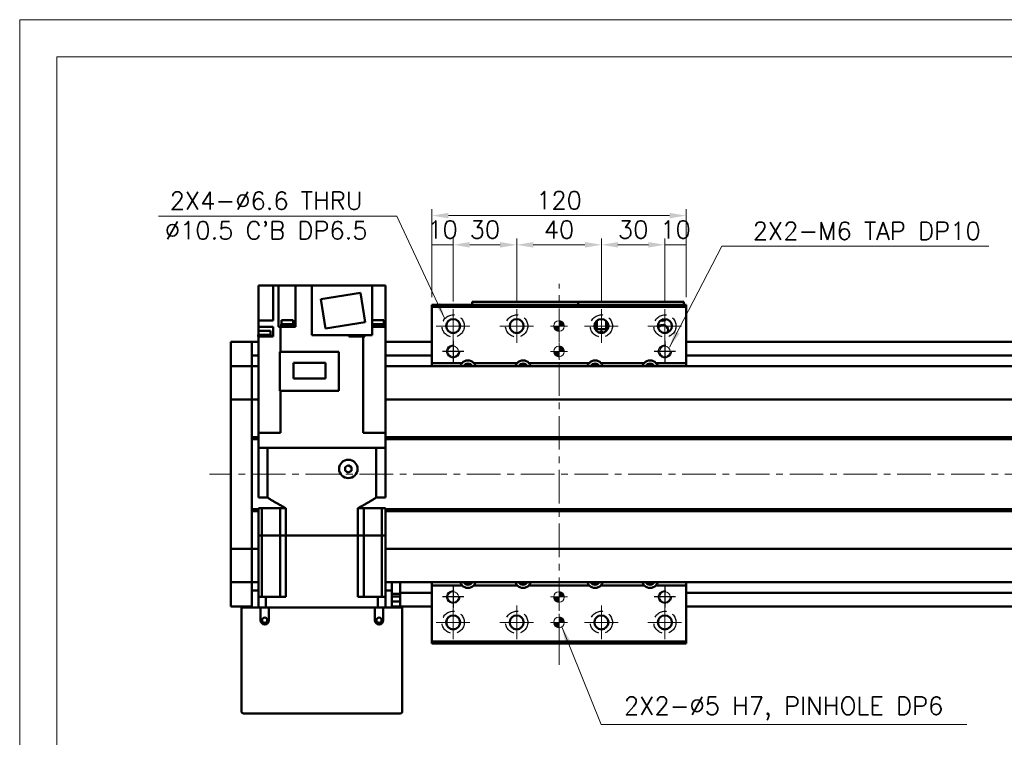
# Model space of a CAD drawing. Header units: millimetres. Extents: x 46891 to 50021, y 6223 to 9571.
# Tile 3 of 5: x 48547 to 49012, y 9232 to 9571. Entities that reach past the tile are written whole.
import ezdxf

# ---------------------------------------------------------------- set-up
doc = ezdxf.new("R2010")
doc.units = ezdxf.units.MM
doc.header["$LTSCALE"] = 0.5
doc.linetypes.add('CENTER', pattern=[50.8, 31.75, -6.35, 6.35, -6.35])
doc.linetypes.add('HIDDENX2', pattern=[19.05, 12.7, -6.35])
doc.layers.get('0').update_dxf_attribs({"lineweight": 20})
doc.layers.add('1', color=1, linetype='CENTER', lineweight=13)
doc.layers.add('외형선(ISO)', color=7, linetype='Continuous', lineweight=50)
doc.layers.add('2', color=2, linetype='HIDDENX2')
doc.layers.add('DIM', color=4, linetype='Continuous')
doc.styles.add('DSR TEXT', font='romans.shx', dxfattribs={"bigfont": 'whgtxt.shx'})
doc.styles.get("Standard").update_dxf_attribs({"font": 'romans.shx', "bigfont": 'whgtxt.shx'})
doc.dimstyles.new('DSR', dxfattribs={"dimscale": 2, "dimtxt": 3, "dimasz": 3, "dimexe": 0.5, "dimexo": 0.5, "dimgap": 0.5, "dimtad": 1, "dimdsep": 46, "dimtxsty": 'Standard', "dimcen": 2.5, "dimclrd": 4, "dimclre": 4, "dimclrt": 2, "dimadec": 0, "dimazin": 2, "dimtfac": 1, "dimtmove": 0, "dimatfit": 3, "dimfxl": 0, "dimlwd": -1, "dimlwe": -1, "dimarcsym": 0})

# ---------------------------------------------------------------- blocks, each defined once
blk = doc.blocks.new('A$C1C1952E1')
at = {"color": 1}
blk.add_lwpolyline([(0, 0), (420, 0), (420, 297), (0, 297)], close=True, dxfattribs=at)
at = {"color": 3}
blk.add_lwpolyline([(5, 5), (415, 5), (415, 292), (5, 292)], close=True, dxfattribs=at)
blk = doc.blocks.new('tap6')
blk.add_circle((0, 0), 2.5)
at = {"layer": 'DIM', "color": 1}
for p, q in [((0, -5.04), (0, 5.04)), ((-5.04, 0), (5.04, 0))]:
    blk.add_line(p, q, dxfattribs=at)
blk.add_arc((0, 0), 3, 263.303, 187.8802, dxfattribs=at)
blk = doc.blocks.new('A$C33E56CC6')
h = blk.add_hatch()
h.set_pattern_fill('ANSI31', color=256, style=0)
h.set_pattern_definition([(45, (-7065.45672, -6508.5399), (-0.0883883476, 0.0883883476), [])])
h.paths.add_polyline_path([(4, 6.5, 0.414214), (1.5, 4), (4, 4)])
h.paths.add_polyline_path([(6.5, 4), (4, 4), (4, 1.5, 0.414214)])
blk.add_circle((4, 4), 2.5)
at = {"layer": '1'}
for p, q in [((4, 0), (4, 8)), ((0, 4), (8, 4))]:
    blk.add_line(p, q, dxfattribs=at)
blk = doc.blocks.new('*D83')
at = {"color": 1, "linetype": 'ByBlock'}
for p, q in [((48741.37, 9440.36), (48741.37, 9468.12)), ((48751.37, 9438.36), (48751.37, 9468.12)), ((48751.37, 9465.12), (48741.37, 9465.12))]:
    blk.add_line(p, q, dxfattribs=at)
at = {"layer": 'Defpoints', "color": 0}
for p in [(48741.37, 9465.12), (48741.37, 9436.76), (48751.37, 9434.76)]:
    blk.add_point(p, dxfattribs=at)
at = {"color": 3, "insert": (48746.37, 9472.32), "char_height": 8.4, "attachment_point": 5, "style": 'DSR TEXT'}
blk.add_mtext('10', dxfattribs=at)
blk = doc.blocks.new('*D84')
at = {"color": 1, "linetype": 'ByBlock'}
for p, q in [((48751.37, 9438.36), (48751.37, 9468.12)), ((48781.37, 9438.36), (48781.37, 9468.12)), ((48773.57, 9465.12), (48759.17, 9465.12))]:
    blk.add_line(p, q, dxfattribs=at)
at = {"color": 1}
for points in [[(48759.17, 9466.42), (48759.17, 9463.82), (48751.37, 9465.12)], [(48773.57, 9466.42), (48773.57, 9463.82), (48781.37, 9465.12)]]:
    blk.add_solid(points, dxfattribs=at)
at = {"layer": 'Defpoints', "color": 0}
for p in [(48751.37, 9465.12), (48751.37, 9434.76), (48781.37, 9434.76)]:
    blk.add_point(p, dxfattribs=at)
at = {"color": 3, "insert": (48766.37, 9472.32), "char_height": 8.4, "attachment_point": 5, "style": 'DSR TEXT'}
blk.add_mtext('30', dxfattribs=at)
blk = doc.blocks.new('*D85')
at = {"color": 1, "linetype": 'ByBlock'}
for p, q in [((48781.37, 9438.36), (48781.37, 9468.12)), ((48821.37, 9438.36), (48821.37, 9468.12)), ((48789.17, 9465.12), (48813.57, 9465.12))]:
    blk.add_line(p, q, dxfattribs=at)
at = {"color": 1}
for points in [[(48789.17, 9466.42), (48789.17, 9463.82), (48781.37, 9465.12)], [(48813.57, 9466.42), (48813.57, 9463.82), (48821.37, 9465.12)]]:
    blk.add_solid(points, dxfattribs=at)
at = {"layer": 'Defpoints', "color": 0}
for p in [(48821.37, 9465.12), (48781.37, 9434.76), (48821.37, 9434.76)]:
    blk.add_point(p, dxfattribs=at)
at = {"color": 3, "insert": (48801.37, 9472.32), "char_height": 8.4, "attachment_point": 5, "style": 'DSR TEXT'}
blk.add_mtext('40', dxfattribs=at)
blk = doc.blocks.new('*D86')
at = {"color": 1, "linetype": 'ByBlock'}
for p, q in [((48821.37, 9438.36), (48821.37, 9468.12)), ((48851.37, 9438.36), (48851.37, 9468.12)), ((48829.17, 9465.12), (48843.57, 9465.12))]:
    blk.add_line(p, q, dxfattribs=at)
at = {"color": 1}
for points in [[(48829.17, 9466.42), (48829.17, 9463.82), (48821.37, 9465.12)], [(48843.57, 9466.42), (48843.57, 9463.82), (48851.37, 9465.12)]]:
    blk.add_solid(points, dxfattribs=at)
at = {"layer": 'Defpoints', "color": 0}
for p in [(48851.37, 9465.12), (48821.37, 9434.76), (48851.37, 9434.76)]:
    blk.add_point(p, dxfattribs=at)
at = {"color": 3, "insert": (48836.37, 9472.32), "char_height": 8.4, "attachment_point": 5, "style": 'DSR TEXT'}
blk.add_mtext('30', dxfattribs=at)
blk = doc.blocks.new('*D87')
at = {"color": 1, "linetype": 'ByBlock'}
for p, q in [((48851.37, 9438.36), (48851.37, 9468.12)), ((48861.37, 9440.36), (48861.37, 9468.12)), ((48851.37, 9465.12), (48861.37, 9465.12))]:
    blk.add_line(p, q, dxfattribs=at)
at = {"layer": 'Defpoints', "color": 0}
for p in [(48861.37, 9465.12), (48851.37, 9434.76), (48861.37, 9436.76)]:
    blk.add_point(p, dxfattribs=at)
at = {"color": 3, "insert": (48856.37, 9472.32), "char_height": 8.4, "attachment_point": 5, "style": 'DSR TEXT'}
blk.add_mtext('10', dxfattribs=at)
blk = doc.blocks.new('*D88')
at = {"color": 1, "linetype": 'ByBlock'}
for p, q in [((48741.37, 9440.36), (48741.37, 9481.92)), ((48861.37, 9440.36), (48861.37, 9481.92)), ((48853.57, 9478.92), (48749.17, 9478.92))]:
    blk.add_line(p, q, dxfattribs=at)
at = {"color": 1}
for points in [[(48749.17, 9480.22), (48749.17, 9477.62), (48741.37, 9478.92)], [(48853.57, 9480.22), (48853.57, 9477.62), (48861.37, 9478.92)]]:
    blk.add_solid(points, dxfattribs=at)
at = {"layer": 'Defpoints', "color": 0}
for p in [(48741.37, 9478.92), (48741.37, 9436.76), (48861.37, 9436.76)]:
    blk.add_point(p, dxfattribs=at)
at = {"color": 3, "insert": (48801.37, 9486.12), "char_height": 8.4, "attachment_point": 5, "style": 'DSR TEXT'}
blk.add_mtext('120', dxfattribs=at)

msp = doc.modelspace()

# ---------------------------------------------------------------- linework, layer by layer
at = {"layer": '1'}
for p, q in [((48801.36864, 9266.76012), (48801.36864, 9446.76012)), ((48751.36864, 9434.76012), (48751.36864, 9418.76012)), ((48781.36864, 9434.76012), (48781.36864, 9418.76012)), ((48821.36864, 9434.76012), (48821.36864, 9418.76012)), ((48851.36864, 9434.76012), (48851.36864, 9418.76012)), ((48743.36864, 9426.76012), (48759.36864, 9426.76012)), ((48773.36864, 9426.76012), (48789.36864, 9426.76012)), ((48813.36864, 9426.76012), (48829.36864, 9426.76012)), ((48843.36864, 9426.76012), (48859.36864, 9426.76012)), ((49256.36864, 9356.76012), (48636.36864, 9356.76012)), ((48751.36864, 9294.76012), (48751.36864, 9278.76012)), ((48781.36864, 9294.76012), (48781.36864, 9278.76012)), ((48821.36864, 9294.76012), (48821.36864, 9278.76012)), ((48851.36864, 9294.76012), (48851.36864, 9278.76012)), ((48743.36864, 9286.76012), (48759.36864, 9286.76012)), ((48773.36864, 9286.76012), (48789.36864, 9286.76012)), ((48813.36864, 9286.76012), (48829.36864, 9286.76012)), ((48843.36864, 9286.76012), (48859.36864, 9286.76012))]:
    msp.add_line(p, q, dxfattribs=at)
at = {"layer": '2'}
for centre in [(48751.36864, 9426.76012), (48781.36864, 9426.76012), (48821.36864, 9426.76012), (48851.36864, 9426.76012), (48751.36864, 9286.76012), (48781.36864, 9286.76012), (48821.36864, 9286.76012), (48851.36864, 9286.76012)]:
    msp.add_circle(centre, 5.25, dxfattribs=at)
at = {"layer": '외형선(ISO)'}
for p, q in [((48659.36864, 9445.86012), (48659.36864, 9429.36012)), ((48662.86864, 9445.86012), (48659.36864, 9445.86012)), ((48662.86864, 9445.86012), (48666.36864, 9445.86012)), ((48666.36864, 9445.86012), (48668.86056, 9445.86012)), ((48666.36864, 9445.86012), (48666.36864, 9429.36012)), ((48673.36864, 9445.86012), (48668.86056, 9445.86012)), ((48668.86056, 9445.86012), (48668.86056, 9426.36012)), ((48673.36864, 9445.86012), (48676.86864, 9445.86012)), ((48684.66864, 9445.86012), (48676.86864, 9445.86012)), ((48676.86864, 9445.86012), (48676.86864, 9426.36012)), ((48713.06864, 9445.86012), (48684.66864, 9445.86012)), ((48684.66864, 9445.86012), (48684.66864, 9422.36012)), ((48713.06864, 9445.86012), (48715.36864, 9445.86012)), ((48713.06864, 9445.86012), (48713.06864, 9422.36012)), ((48719.36864, 9445.86012), (48715.36864, 9445.86012)), ((48719.36864, 9426.36012), (48719.36864, 9445.86012)), ((48707.65664, 9442.46007), (48688.89056, 9439.48781)), ((48688.89056, 9439.48781), (48691.08064, 9425.66018)), ((48709.84672, 9428.63243), (48707.65664, 9442.46007)), ((48741.36864, 9436.76012), (48741.36864, 9435.76012)), ((48741.36864, 9436.76012), (48861.36864, 9436.76012)), ((48741.36864, 9435.76012), (48741.36864, 9409.26012)), ((48861.36864, 9435.76012), (48741.36864, 9435.76012)), ((48760.36864, 9438.2601), (48760.36864, 9438.26008)), ((48760.36864, 9438.2601), (48810.36864, 9438.2601)), ((48760.36864, 9436.76012), (48760.36864, 9438.26008)), ((48763.36864, 9438.26007), (48807.36864, 9438.26007)), ((48810.36864, 9438.2601), (48810.36864, 9438.26008)), ((48810.36864, 9438.2601), (48860.36864, 9438.2601)), ((48810.36864, 9438.26008), (48810.36864, 9436.76012)), ((48810.36864, 9436.76012), (48810.36864, 9438.26008)), ((48813.36864, 9438.26007), (48857.36864, 9438.26007)), ((48860.36864, 9438.26008), (48860.36864, 9436.76012)), ((48861.36864, 9435.76012), (48861.36864, 9436.76012)), ((48861.36864, 9409.26012), (48861.36864, 9435.76012)), ((48659.36864, 9429.36012), (48659.36864, 9426.36012)), ((48664.92862, 9429.36012), (48659.36864, 9429.36012)), ((48659.36864, 9422.56012), (48659.36864, 9426.36012)), ((48659.36864, 9426.36012), (48664.92862, 9426.36012)), ((48664.92862, 9429.36012), (48666.36864, 9429.36012)), ((48666.36864, 9426.36012), (48664.92862, 9426.36012)), ((48666.36864, 9426.36012), (48666.36864, 9421.86012)), ((48668.86056, 9426.36012), (48669.40996, 9426.36012)), ((48669.80927, 9426.36012), (48669.40996, 9426.36012)), ((48669.80927, 9426.36012), (48669.80927, 9414.51012)), ((48676.86864, 9426.36012), (48669.80927, 9426.36012)), ((48676.07268, 9426.86012), (48670.07268, 9426.86012)), ((48670.07268, 9426.36012), (48670.07268, 9426.86012)), ((48676.02268, 9427.56012), (48670.12268, 9427.56012)), ((48670.12268, 9426.86012), (48670.12268, 9427.56012)), ((48675.87268, 9429.56012), (48670.27268, 9429.56012)), ((48670.27268, 9427.56012), (48670.27268, 9429.56012)), ((48675.87268, 9427.56012), (48675.87268, 9429.56012)), ((48676.02268, 9426.86012), (48676.02268, 9427.56012)), ((48676.07268, 9426.36012), (48676.07268, 9426.86012)), ((48691.08064, 9425.66018), (48709.84672, 9428.63243)), ((48718.65735, 9429.56012), (48713.06864, 9429.56012)), ((48718.80735, 9427.56012), (48713.06864, 9427.56012)), ((48718.85735, 9426.86012), (48713.06864, 9426.86012)), ((48713.06864, 9426.36012), (48713.80866, 9426.36012)), ((48719.36864, 9426.36012), (48713.80866, 9426.36012)), ((48718.65735, 9427.56012), (48718.65735, 9429.56012)), ((48718.80735, 9426.86012), (48718.80735, 9427.56012)), ((48718.85735, 9426.36012), (48718.85735, 9426.86012)), ((48719.36864, 9376.26012), (48719.36864, 9426.36012)), ((48818.36864, 9425.38535), (48818.36864, 9428.1349)), ((48818.86864, 9425.26011), (48818.42926, 9425.26011)), ((48824.30801, 9425.26009), (48818.42927, 9425.26009)), ((48818.86864, 9428.91419), (48818.86864, 9425.2601)), ((48818.86864, 9425.2601), (48819.16864, 9425.2601)), ((48819.16864, 9425.2601), (48819.16864, 9429.2198)), ((48823.56864, 9425.2601), (48819.16864, 9425.2601)), ((48823.56864, 9429.2198), (48823.56864, 9425.2601)), ((48823.56864, 9425.2601), (48823.86864, 9425.2601)), ((48823.86864, 9425.2601), (48823.86864, 9428.91419)), ((48824.30802, 9425.26011), (48823.86864, 9425.26011)), ((48824.36864, 9425.38535), (48824.36864, 9428.1349)), ((48665.23372, 9422.56012), (48659.33372, 9422.56012)), ((48659.33372, 9421.86012), (48659.33372, 9422.56012)), ((48659.33372, 9421.86012), (48659.36864, 9421.86012)), ((48659.36864, 9376.26012), (48659.36864, 9421.86012)), ((48664.92862, 9421.86012), (48659.36864, 9421.86012)), ((48665.08372, 9424.56012), (48659.48372, 9424.56012)), ((48659.48372, 9422.56012), (48659.48372, 9424.56012)), ((48664.92862, 9421.86012), (48666.36864, 9421.86012)), ((48665.08372, 9422.56012), (48665.08372, 9424.56012)), ((48665.23372, 9421.86012), (48665.23372, 9422.56012)), ((48684.66864, 9422.36012), (48713.06864, 9422.36012)), ((48702.16864, 9421.86012), (48702.16864, 9422.36012)), ((48705.57886, 9421.86012), (48702.16864, 9421.86012)), ((48703.08139, 9421.86012), (48703.08139, 9422.36012)), ((48705.57886, 9421.86012), (48706.48393, 9421.86012)), ((48708.92801, 9421.86012), (48706.48393, 9421.86012)), ((48709.32732, 9421.86012), (48708.92801, 9421.86012)), ((48708.92801, 9376.26012), (48708.92801, 9421.86012)), ((48708.98139, 9421.86012), (48708.98139, 9422.36012)), ((48709.32732, 9421.86012), (48709.64545, 9421.86012)), ((48709.64545, 9421.86012), (48709.64545, 9422.36012)), ((48719.40356, 9422.56012), (48719.36864, 9422.56012)), ((48719.36864, 9421.86012), (48719.40356, 9421.86012)), ((48719.40356, 9421.86012), (48719.40356, 9422.56012)), ((48820.76864, 9423.86009), (48820.96864, 9423.86009)), ((48820.95565, 9423.48607), (48820.76864, 9423.86009)), ((48820.96864, 9424.26009), (48821.76864, 9424.26009)), ((48820.96864, 9423.86009), (48820.96864, 9424.26009)), ((48821.76864, 9424.26009), (48821.76864, 9423.86009)), ((48821.76864, 9423.86009), (48821.96864, 9423.86009)), ((48821.96864, 9423.86009), (48821.78163, 9423.48607)), ((48646.36864, 9416.26012), (48646.36864, 9419.26012)), ((48656.36864, 9419.26012), (48646.36864, 9419.26012)), ((48646.36864, 9416.26012), (48646.36864, 9414.39995)), ((48656.36864, 9416.26012), (48656.36864, 9419.26012)), ((48659.36864, 9419.26012), (48656.36864, 9419.26012)), ((48656.36864, 9419.26012), (48656.36864, 9416.26012)), ((48656.36864, 9416.26012), (48656.36864, 9414.39995)), ((48656.36864, 9414.39995), (48656.36864, 9416.26012)), ((48741.36864, 9419.26012), (48719.36864, 9419.26012)), ((49236.36864, 9419.26012), (48861.36864, 9419.26012)), ((48646.36864, 9414.39995), (48646.36864, 9413.49199)), ((48646.36864, 9413.49199), (48646.36864, 9408.22032)), ((48656.36864, 9413.49199), (48656.36864, 9414.39995)), ((48656.36864, 9408.22032), (48656.36864, 9413.49199)), ((48659.36864, 9412.76012), (48656.36864, 9412.76012)), ((48697.36864, 9414.51012), (48669.56864, 9414.51012)), ((48669.56864, 9396.16012), (48669.56864, 9414.51012)), ((48697.36864, 9396.16012), (48697.36864, 9414.51012)), ((48741.36864, 9412.76012), (48719.36864, 9412.76012)), ((49236.36864, 9412.76012), (48861.36864, 9412.76012)), ((48646.36864, 9408.22032), (48646.36864, 9407.76012)), ((48646.36864, 9405.05162), (48646.36864, 9407.76012)), ((48656.36864, 9407.76012), (48646.36864, 9407.76012)), ((48656.36864, 9407.76012), (48656.36864, 9408.22032)), ((48656.36864, 9407.76012), (48656.36864, 9405.05162)), ((48656.36864, 9405.05162), (48656.36864, 9407.76012)), ((48656.36864, 9407.76012), (48659.36864, 9407.76012)), ((48691.01864, 9409.38512), (48675.91864, 9409.38512)), ((48675.91864, 9409.38512), (48675.91864, 9401.93512)), ((48691.01864, 9401.93512), (48691.01864, 9409.38512)), ((48719.36864, 9407.76012), (49236.36864, 9407.76012)), ((48755.57356, 9409.26012), (48741.36864, 9409.26012)), ((48741.36864, 9409.26012), (48741.36864, 9407.76012)), ((48781.57356, 9409.26012), (48761.16372, 9409.26012)), ((48815.57356, 9409.26012), (48787.16372, 9409.26012)), ((48841.57356, 9409.26012), (48821.16372, 9409.26012)), ((48861.36864, 9409.26012), (48847.16372, 9409.26012)), ((48861.36864, 9407.76012), (48861.36864, 9409.26012)), ((48646.36864, 9392.45162), (48646.36864, 9405.05162)), ((48656.36864, 9405.05162), (48656.36864, 9392.45162)), ((48656.36864, 9392.45162), (48656.36864, 9405.05162)), ((48675.91864, 9401.93512), (48691.01864, 9401.93512)), ((48669.56864, 9396.16012), (48697.36864, 9396.16012)), ((48669.80927, 9376.26012), (48669.80927, 9396.16012)), ((48646.36864, 9392.45162), (48646.36864, 9391.98753)), ((48646.36864, 9389.98753), (48646.36864, 9391.98753)), ((48656.36864, 9391.98753), (48646.36864, 9391.98753)), ((48646.36864, 9389.98753), (48646.36864, 9323.53271)), ((48656.36864, 9391.98753), (48656.36864, 9392.45162)), ((48656.36864, 9392.45162), (48656.36864, 9391.98753)), ((48656.36864, 9391.98753), (48656.36864, 9389.98753)), ((48656.36864, 9389.98753), (48656.36864, 9391.98753)), ((48656.36864, 9391.98753), (48659.36864, 9391.98753)), ((48656.36864, 9323.53271), (48656.36864, 9389.98753)), ((48656.36864, 9389.98753), (48656.36864, 9374.26012)), ((48719.36864, 9391.98753), (49236.36864, 9391.98753)), ((48656.36864, 9374.26012), (48659.36864, 9374.26012)), ((48659.36864, 9376.26012), (48659.36864, 9369.26012)), ((48663.86864, 9376.26012), (48659.36864, 9376.26012)), ((48663.86864, 9376.26012), (48669.80927, 9376.26012)), ((48708.92801, 9376.26012), (48714.86864, 9376.26012)), ((48719.36864, 9376.26012), (48714.86864, 9376.26012)), ((48719.36864, 9376.26012), (48719.36864, 9369.26012)), ((48719.36864, 9374.26012), (49222.40001, 9374.26012)), ((48656.36864, 9373.76012), (48659.36864, 9373.76012)), ((48656.36864, 9373.26012), (48659.36864, 9373.26012)), ((48656.36864, 9373.26012), (48656.36864, 9340.26012)), ((48719.36864, 9373.76012), (49222.86864, 9373.76012)), ((48719.36864, 9373.26012), (49222.40001, 9373.26012)), ((48659.36864, 9369.26012), (48659.37311, 9369.26012)), ((48659.36864, 9345.76012), (48659.36864, 9369.26012)), ((48659.37311, 9369.26012), (48663.66809, 9369.26012)), ((48663.66809, 9369.26012), (48663.67331, 9369.26012)), ((48715.06397, 9369.26012), (48663.67331, 9369.26012)), ((48663.67331, 9345.76012), (48663.67331, 9369.26012)), ((48663.86864, 9369.26012), (48714.86864, 9369.26012)), ((48715.06397, 9345.76012), (48715.06397, 9369.26012)), ((48715.06397, 9369.26012), (48715.06919, 9369.26012)), ((48715.06919, 9369.26012), (48719.36417, 9369.26012)), ((48719.36417, 9369.26012), (48719.36864, 9369.26012)), ((48719.36864, 9345.76012), (48719.36864, 9369.26012)), ((48700.36864, 9360.12615), (48701.86864, 9360.99217)), ((48700.36864, 9358.3941), (48700.36864, 9360.12615)), ((48701.86864, 9360.99217), (48703.36864, 9360.12615)), ((48703.36864, 9360.12615), (48703.36864, 9358.3941)), ((48701.86864, 9357.52807), (48700.36864, 9358.3941)), ((48703.36864, 9358.3941), (48701.86864, 9357.52807)), ((48659.36864, 9345.76012), (48663.67331, 9345.76012)), ((48715.06397, 9345.76012), (48719.36864, 9345.76012)), ((48656.36864, 9340.26012), (48659.36864, 9340.26012)), ((48656.36864, 9339.76012), (48659.36864, 9339.76012)), ((48656.36864, 9339.26012), (48659.36864, 9339.26012)), ((48656.36864, 9339.26012), (48656.36864, 9323.53271)), ((48659.36864, 9340.76012), (48661.08105, 9340.76012)), ((48659.36864, 9327.76012), (48659.36864, 9340.76012)), ((48661.08105, 9340.76012), (48669.61864, 9340.76012)), ((48661.08105, 9327.76012), (48661.08105, 9340.76012)), ((48669.61864, 9340.76012), (48672.33191, 9340.76012)), ((48669.61864, 9327.76012), (48669.61864, 9340.76012)), ((48672.33191, 9327.76012), (48672.33191, 9340.76012)), ((48706.40537, 9340.76012), (48709.11864, 9340.76012)), ((48706.40537, 9327.76012), (48706.40537, 9340.76012)), ((48717.65623, 9340.76012), (48709.11864, 9340.76012)), ((48709.11864, 9327.76012), (48709.11864, 9340.76012)), ((48717.65623, 9340.76012), (48719.36864, 9340.76012)), ((48717.65623, 9327.76012), (48717.65623, 9340.76012)), ((48719.36864, 9327.76012), (48719.36864, 9340.76012)), ((48719.36864, 9340.26012), (49222.40001, 9340.26012)), ((48719.36864, 9339.76012), (49222.86864, 9339.76012)), ((48719.36864, 9339.26012), (49222.40001, 9339.26012)), ((48661.08105, 9327.76012), (48659.36864, 9327.76012)), ((48659.36864, 9327.76012), (48659.36864, 9298.76012)), ((48659.36864, 9327.76012), (48661.08105, 9327.76012)), ((48664.61864, 9327.76012), (48661.08105, 9327.76012)), ((48661.08105, 9298.76012), (48661.08105, 9327.76012)), ((48664.61864, 9327.76012), (48661.08105, 9327.76012)), ((48669.61864, 9327.76012), (48664.61864, 9327.76012)), ((48669.61864, 9327.76012), (48664.61864, 9327.76012)), ((48672.33191, 9327.76012), (48669.61864, 9327.76012)), ((48669.61864, 9298.76012), (48669.61864, 9327.76012)), ((48669.61864, 9327.76012), (48672.33191, 9327.76012)), ((48706.40537, 9327.76012), (48672.33191, 9327.76012)), ((48672.33191, 9327.76012), (48672.33191, 9298.76012)), ((48706.40537, 9327.76012), (48672.33191, 9327.76012)), ((48709.11864, 9327.76012), (48706.40537, 9327.76012)), ((48706.40537, 9327.76012), (48706.40537, 9298.76012)), ((48706.40537, 9327.76012), (48709.11864, 9327.76012)), ((48714.11864, 9327.76012), (48709.11864, 9327.76012)), ((48709.11864, 9298.76012), (48709.11864, 9327.76012)), ((48714.11864, 9327.76012), (48709.11864, 9327.76012)), ((48717.65623, 9327.76012), (48714.11864, 9327.76012)), ((48717.65623, 9327.76012), (48714.11864, 9327.76012)), ((48719.36864, 9327.76012), (48717.65623, 9327.76012)), ((48717.65623, 9298.76012), (48717.65623, 9327.76012)), ((48717.65623, 9327.76012), (48719.36864, 9327.76012)), ((48719.36864, 9327.76012), (48719.36864, 9298.76012)), ((48646.36864, 9321.53271), (48646.36864, 9323.53271)), ((48656.36864, 9323.53271), (48656.36864, 9321.53271)), ((48656.36864, 9321.53271), (48656.36864, 9323.53271)), ((48646.36864, 9321.53271), (48646.36864, 9321.06862)), ((48656.36864, 9321.53271), (48646.36864, 9321.53271)), ((48646.36864, 9308.46862), (48646.36864, 9321.06862)), ((48656.36864, 9321.06862), (48656.36864, 9321.53271)), ((48656.36864, 9321.53271), (48656.36864, 9321.06862)), ((48656.36864, 9321.53271), (48659.36864, 9321.53271)), ((48656.36864, 9321.06862), (48656.36864, 9308.46862)), ((48656.36864, 9308.46862), (48656.36864, 9321.06862)), ((48719.36864, 9321.53271), (49236.36864, 9321.53271)), ((48646.36864, 9305.76012), (48646.36864, 9308.46862)), ((48646.36864, 9305.76012), (48646.36864, 9305.29992)), ((48656.36864, 9305.76012), (48646.36864, 9305.76012)), ((48646.36864, 9305.29992), (48646.36864, 9300.02825)), ((48656.36864, 9308.46862), (48656.36864, 9305.76012)), ((48656.36864, 9305.76012), (48656.36864, 9308.46862)), ((48656.36864, 9305.76012), (48656.36864, 9301.76012)), ((48656.36864, 9305.76012), (48659.36864, 9305.76012)), ((48719.36864, 9305.76012), (49236.36864, 9305.76012)), ((48722.36864, 9301.76012), (48722.36864, 9305.76012)), ((48726.36864, 9304.76012), (48726.36864, 9305.76012)), ((48726.36864, 9300.76012), (48726.36864, 9304.76012)), ((48741.36864, 9305.76012), (48741.36864, 9304.26012)), ((48741.36864, 9304.26012), (48755.57356, 9304.26012)), ((48741.36864, 9304.26012), (48741.36864, 9277.76012)), ((48761.16372, 9304.26012), (48781.57356, 9304.26012)), ((48787.16372, 9304.26012), (48815.57356, 9304.26012)), ((48821.16372, 9304.26012), (48841.57356, 9304.26012)), ((48847.16372, 9304.26012), (48861.36864, 9304.26012)), ((48861.36864, 9304.26012), (48861.36864, 9305.76012)), ((48861.36864, 9277.76012), (48861.36864, 9304.26012)), ((48646.36864, 9300.02825), (48646.36864, 9299.12029)), ((48656.36864, 9301.76012), (48659.36864, 9301.76012)), ((48656.36864, 9293.76012), (48656.36864, 9301.76012)), ((48719.36864, 9301.76012), (48722.36864, 9301.76012)), ((48722.36864, 9301.76012), (48722.36864, 9293.76012)), ((48722.36864, 9300.25592), (48726.36864, 9300.25592)), ((48726.36864, 9300.76012), (48726.36864, 9299.76012)), ((48741.36864, 9300.76012), (48726.36864, 9300.76012)), ((48726.36864, 9297.26012), (48726.36864, 9299.76012)), ((49236.36864, 9300.76012), (48861.36864, 9300.76012)), ((48646.36864, 9299.12029), (48646.36864, 9297.26012)), ((48646.36864, 9294.26012), (48646.36864, 9297.26012)), ((48659.36864, 9298.76012), (48662.91113, 9298.76012)), ((48659.36864, 9293.76012), (48659.36864, 9298.76012)), ((48672.33191, 9298.76012), (48662.91113, 9298.76012)), ((48662.91113, 9293.76012), (48662.91113, 9298.76012)), ((48715.82615, 9298.76012), (48706.40537, 9298.76012)), ((48715.82615, 9298.76012), (48719.36864, 9298.76012)), ((48715.82615, 9293.76012), (48715.82615, 9298.76012)), ((48719.36864, 9293.76012), (48719.36864, 9298.76012)), ((48726.36864, 9298.96012), (48722.36864, 9298.96012)), ((48726.36864, 9296.66012), (48722.36864, 9296.66012)), ((48726.36864, 9297.26012), (48726.36864, 9294.26012)), ((48656.36864, 9294.26012), (48646.36864, 9294.26012)), ((48652.36864, 9293.76012), (48651.36864, 9293.76012)), ((48651.36864, 9244.76012), (48651.36864, 9293.76012)), ((48660.36864, 9293.76012), (48652.36864, 9293.76012)), ((48664.36864, 9293.76012), (48660.36864, 9293.76012)), ((48660.36864, 9293.76012), (48660.36864, 9287.76012)), ((48664.36864, 9287.76012), (48664.36864, 9293.76012)), ((48714.36864, 9293.76012), (48664.36864, 9293.76012)), ((48718.36864, 9293.76012), (48714.36864, 9293.76012)), ((48714.36864, 9293.76012), (48714.36864, 9287.76012)), ((48718.36864, 9287.76012), (48718.36864, 9293.76012)), ((48726.36864, 9293.76012), (48718.36864, 9293.76012)), ((48726.36864, 9294.26012), (48722.36864, 9294.26012)), ((48741.36864, 9294.26012), (48726.36864, 9294.26012)), ((48727.36864, 9293.76012), (48726.36864, 9293.76012)), ((48727.36864, 9293.76012), (48727.36864, 9244.76012)), ((49236.36864, 9294.26012), (48861.36864, 9294.26012)), ((48741.36864, 9277.76012), (48741.36864, 9276.76012)), ((48741.36864, 9277.76012), (48861.36864, 9277.76012)), ((48741.36864, 9276.76012), (48861.36864, 9276.76012)), ((48861.36864, 9276.76012), (48861.36864, 9277.76012)), ((48726.36864, 9243.76012), (48652.36864, 9243.76012))]:
    msp.add_line(p, q, dxfattribs=at)
for centre, radius in [((48751.36864, 9426.76012), 3.3), ((48781.36864, 9426.76012), 3.3), ((48821.36864, 9426.76012), 3.3), ((48851.36864, 9426.76012), 3.3), ((48701.86864, 9359.26012), 4.35), ((48662.36864, 9287.76012), 1.2295), ((48716.36864, 9287.76012), 1.2295), ((48751.36864, 9286.76012), 3.3), ((48781.36864, 9286.76012), 3.3), ((48821.36864, 9286.76012), 3.3), ((48851.36864, 9286.76012), 3.3)]:
    msp.add_circle(centre, radius, dxfattribs=at)
for centre, radius, start, end in [((48850.36864, 9431.76012), 2.5, 248.2191635, 314.4007317), ((48850.36864, 9424.76012), 2.5, 335.2803704, 151.5896844), ((48758.36864, 9406.76012), 3.75, 138.1896853, 164.5340373), ((48758.36864, 9406.76012), 3.75, 41.8103149, 138.1896851), ((48758.36864, 9406.76012), 2.25, 26.3877153, 153.6122847), ((48758.36864, 9406.76012), 2, 29.9999015, 150.0000985), ((48758.36864, 9406.76012), 3.75, 15.4659627, 41.8103147), ((48784.36864, 9406.76012), 3.75, 138.1896853, 164.5340373), ((48784.36864, 9406.76012), 3.75, 41.8103149, 138.1896851), ((48784.36864, 9406.76012), 2.25, 26.3877153, 153.6122847), ((48784.36864, 9406.76012), 2, 29.9998714, 150.0001286), ((48784.36864, 9406.76012), 3.75, 15.4659627, 41.8103147), ((48818.36864, 9406.76012), 3.75, 138.1896853, 164.5340373), ((48818.36864, 9406.76012), 3.75, 41.8103149, 138.1896851), ((48818.36864, 9406.76012), 2.25, 26.3877153, 153.6122847), ((48818.36864, 9406.76012), 2, 29.9999315, 150.0000685), ((48818.36864, 9406.76012), 3.75, 15.4659627, 41.8103147), ((48844.36864, 9406.76012), 3.75, 138.1896853, 164.5340373), ((48844.36864, 9406.76012), 3.75, 41.8103149, 138.1896851), ((48844.36864, 9406.76012), 2.25, 26.3877153, 153.6122847), ((48844.36864, 9406.76012), 2, 29.9999015, 150.0000985), ((48844.36864, 9406.76012), 3.75, 15.4659627, 41.8103147), ((48758.36864, 9306.76012), 3.75, 195.4660572, 221.8103147), ((48758.36864, 9306.76012), 3.75, 221.8103149, 318.1896851), ((48758.36864, 9306.76012), 2.25, 206.3878847, 333.6121153), ((48758.36864, 9306.76012), 2, 210.0000986, 329.9999014), ((48758.36864, 9306.76012), 3.75, 318.1896853, 344.5339428), ((48784.36864, 9306.76012), 3.75, 195.4660572, 221.8103147), ((48784.36864, 9306.76012), 3.75, 221.8103149, 318.1896851), ((48784.36864, 9306.76012), 2.25, 206.3878847, 333.6121153), ((48784.36864, 9306.76012), 2, 210.0001286, 329.9998714), ((48784.36864, 9306.76012), 3.75, 318.1896853, 344.5339428), ((48818.36864, 9306.76012), 3.75, 195.4660572, 221.8103147), ((48818.36864, 9306.76012), 3.75, 221.8103149, 318.1896851), ((48818.36864, 9306.76012), 2.25, 206.3878847, 333.6121153), ((48818.36864, 9306.76012), 2, 210.0000685, 329.9999315), ((48818.36864, 9306.76012), 3.75, 318.1896853, 344.5339428), ((48844.36864, 9306.76012), 3.75, 195.4660572, 221.8103147), ((48844.36864, 9306.76012), 3.75, 221.8103149, 318.1896851), ((48844.36864, 9306.76012), 2.25, 206.3878847, 333.6121153), ((48844.36864, 9306.76012), 2, 210.0000986, 329.9999014), ((48844.36864, 9306.76012), 3.75, 318.1896853, 344.5339428), ((48662.36864, 9287.76012), 2, 180, 0), ((48716.36864, 9287.76012), 2, 180, 0), ((48652.36864, 9244.76012), 1, 180, 270), ((48726.36864, 9244.76012), 1, 270, 0)]:
    msp.add_arc(centre, radius, start, end, dxfattribs=at)
at = {"layer": '외형선(ISO)', "extrusion": (0, 0, -1)}
for centre, major_axis, start_param, end_param in [((48763.36864, 9438.26008), (-3, 0), 4.712422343, 6.283252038), ((48807.36864, 9438.26008), (3, 0), 0.000033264, 1.570796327), ((48813.36864, 9438.26008), (-3, 0), 4.712460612, 6.283328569), ((48857.36864, 9438.26008), (3, 0), 0.000071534, 1.570796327)]:
    msp.add_ellipse(centre, major_axis=major_axis, ratio=0.00001, start_param=start_param, end_param=end_param, dxfattribs=at)
at = {"layer": '외형선(ISO)'}
for points, weights in [([(48672.33191, 9340.76012), (48668.29513, 9342.75356), (48663.67331, 9345.76012)], [1.45736434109, 1.41367336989, 1.35251798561]), ([(48715.06397, 9345.76012), (48710.44215, 9342.75356), (48706.40537, 9340.76012)], [1.35251798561, 1.41367336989, 1.45736434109])]:
    msp.add_rational_spline(points, weights, degree=2, dxfattribs=at)

# ---------------------------------------------------------------- block references
at = {"xscale": 3.51, "yscale": 3.51, "zscale": 3.51}
msp.add_blockref('A$C1C1952E1', (48546.67132, 8528.99552), dxfattribs=at)
at = {"xscale": -1}
for name, p, rotation in [('A$C33E56CC6', (48797.36864, 9430.76012), 180), ('tap6', (48751.36864, 9414.76012), 90), ('A$C33E56CC6', (48797.36864, 9418.76012), 180), ('tap6', (48851.36864, 9414.76012), 90), ('tap6', (48751.36864, 9298.76012), 90), ('A$C33E56CC6', (48797.36864, 9302.76012), 180), ('tap6', (48851.36864, 9298.76012), 90), ('A$C33E56CC6', (48797.36864, 9290.76012), 180)]:
    msp.add_blockref(name, p, dxfattribs=dict(at, rotation=rotation))

# ---------------------------------------------------------------- texts
at = {"color": 3, "char_height": 8.4, "style": 'DSR TEXT'}
for s, insert, attachment_point in [("2X4-%%C6.6 THRU\\P%%C10.5 C'B DP6.5", (48663.07617, 9478.94553), 5), ('2X2-M6 TAP DP10', (48946.66017, 9471.68636), 5), ('2X2-%%C5 H7, PINHOLE DP6', (48832.00783, 9251.5589), 1)]:
    msp.add_mtext(s, dxfattribs=dict(at, insert=insert, attachment_point=attachment_point))

# ---------------------------------------------------------------- dimensions: what is measured, and where the dimension line sits
for base, p1, p2, picture, middle in [((48741.36864, 9478.92099), (48861.36864, 9436.76012), (48741.36864, 9436.76012), '*D88', (48801.36864, 9486.12099)), ((48741.36864, 9465.11904), (48751.36864, 9434.76012), (48741.36864, 9436.76012), '*D83', (48746.36864, 9472.31904)), ((48751.36864, 9465.11904), (48781.36864, 9434.76012), (48751.36864, 9434.76012), '*D84', (48766.36864, 9472.31904)), ((48821.36864, 9465.11904), (48781.36864, 9434.76012), (48821.36864, 9434.76012), '*D85', (48801.36864, 9472.31904)), ((48851.36864, 9465.11904), (48821.36864, 9434.76012), (48851.36864, 9434.76012), '*D86', (48836.36864, 9472.31904)), ((48861.36864, 9465.11904), (48851.36864, 9434.76012), (48861.36864, 9436.76012), '*D87', (48856.36864, 9472.31904))]:
    dim = msp.add_linear_dim(base=base, p1=p1, p2=p2, dimstyle='DSR', override={"dimscale": 3, "dimtxt": 2.8, "dimasz": 2.600136, "dimexe": 1, "dimexo": 1.2, "dimgap": 1, "dimdec": 4, "dimtxsty": 'DSR TEXT', "dimclrd": 1, "dimclre": 1, "dimclrt": 3, "dimtdec": 4, "dimtix": 1})
    dim.commit()
    dim.dimension.update_dxf_attribs({"geometry": picture, "text_midpoint": middle})

# ---------------------------------------------------------------- leaders
at = {"annotation_type": 0, "has_hookline": 1}
for points, hookline_direction, text_width in [([(48747.41633, 9430.21581), (48724.70158, 9478.66126), (48716.90117, 9478.66126)], 1, 101.65), ([(48853.57024, 9416.79801), (48878.23476, 9464.48636), (48886.03517, 9464.48636)], 0, 115.25), ([(48802.69588, 9284.64153), (48821.20742, 9238.5589), (48829.00783, 9238.5589)], 0, 161.875)]:
    msp.add_leader(points, dimstyle='DSR', override={"dimscale": 3, "dimtxt": 2.8, "dimasz": 2.600136, "dimexe": 1, "dimexo": 1.2, "dimgap": 1, "dimdec": 4, "dimtxsty": 'DSR TEXT', "dimclrd": 1, "dimclre": 1, "dimclrt": 3, "dimtdec": 4, "dimtix": 1}, dxfattribs=dict(at, hookline_direction=hookline_direction, text_width=text_width))

doc.saveas('drawing.dxf')
